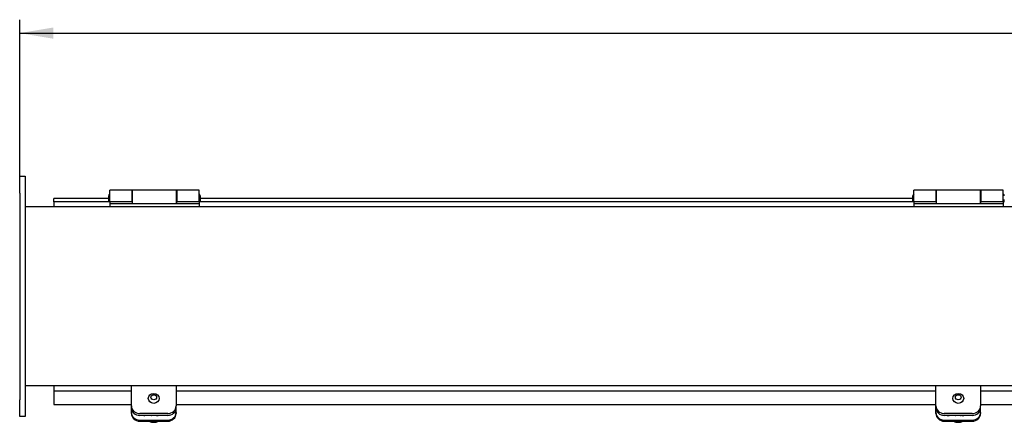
# Model space of a CAD drawing. Header units: inches. Extents: x 1 to 149, y 10 to 99.
# Tile 2 of 7: x 26 to 48, y 58 to 67. Entities that reach past the tile are written whole.
import ezdxf

# ---------------------------------------------------------------- set-up
doc = ezdxf.new("R2010")
doc.units = ezdxf.units.IN
doc.header["$MEASUREMENT"] = 0
for name, color, linetype in [('COM40176', 7, 'CONTINUOUS'), ('COM49236', 7, 'CONTINUOUS'), ('COM49237', 7, 'CONTINUOUS'), ('COM52631', 7, 'CONTINUOUS'), ('COM71012', 7, 'CONTINUOUS'), ('DEFAULT', 7, 'CONTINUOUS'), ('GSK11095', 7, 'CONTINUOUS'), ('HNG11000', 7, 'CONTINUOUS'), ('SCS19419', 7, 'CONTINUOUS')]:
    doc.layers.add(name, color=color, linetype=linetype)

# ---------------------------------------------------------------- blocks, each defined once
blk = doc.blocks.new('GDIMGGROUP19')
at = {"layer": 'DEFAULT', "linetype": 'Continuous'}
blk.add_hatch(color=136, dxfattribs=at).paths.add_polyline_path([(27.141, 66.686), (26.391, 66.561), (27.141, 66.436)])
at = {"layer": 'DEFAULT', "color": 136, "linetype": 'Continuous'}
for p, q in [((26.391, 63.282), (26.391, 66.861)), ((26.391, 66.561), (55.158, 66.561))]:
    blk.add_line(p, q, dxfattribs=at)

msp = doc.modelspace()

# ---------------------------------------------------------------- linework, layer by layer
at = {"layer": 'COM40176', "color": 7, "linetype": 'Continuous'}
for p, q in [((28.891, 58.071), (28.891, 58.177)), ((29.891, 58.071), (29.891, 58.177)), ((46.891, 58.071), (46.891, 58.177)), ((47.891, 58.071), (47.891, 58.177)), ((28.891, 58.047), (28.891, 58.071)), ((29.469, 58), (29.188, 58)), ((29.891, 58.071), (29.891, 58.047)), ((46.891, 58.047), (46.891, 58.071)), ((47.469, 58), (47.188, 58)), ((47.891, 58.071), (47.891, 58.047)), ((29.079, 57.901), (29.703, 57.901)), ((29.079, 57.877), (29.703, 57.877)), ((47.079, 57.901), (47.703, 57.901)), ((47.079, 57.877), (47.703, 57.877))]:
    msp.add_line(p, q, dxfattribs=at)
for centre, major_axis, start_param, end_param in [((29.079, 58.071), (-0.188, 0), 0, 1.570796), ((29.079, 58.047), (0.188, 0), 3.141593, 4.712389), ((29.188, 58.128), (0.14, 0), 4.393647, 4.712389), ((29.469, 58.128), (-0.14, 0), 1.570796, 1.889538), ((29.703, 58.071), (-0.188, 0), 1.570796, 3.141593), ((29.703, 58.047), (0.188, 0), 4.712389, 6.283185), ((47.079, 58.071), (-0.188, 0), 0, 1.570796), ((47.079, 58.047), (0.188, 0), 3.141593, 4.712389), ((47.188, 58.128), (0.141, 0), 4.393647, 4.712389), ((47.469, 58.128), (-0.141, 0), 1.570796, 1.889538), ((47.703, 58.071), (-0.188, 0), 1.570796, 3.141593), ((47.703, 58.047), (0.188, 0), 4.712389, 6.283185)]:
    msp.add_ellipse(centre, major_axis=major_axis, ratio=0.906308, start_param=start_param, end_param=end_param, dxfattribs=at)
at = {"layer": 'COM49236', "color": 7, "linetype": 'Continuous'}
for p, q in [((86.266, 62.67), (26.516, 62.67)), ((86.266, 58.67), (26.516, 58.67))]:
    msp.add_line(p, q, dxfattribs=at)
at = {"layer": 'COM49237', "color": 7, "linetype": 'Continuous'}
for p, q in [((27.157, 62.786), (27.157, 62.858)), ((28.377, 62.858), (27.157, 62.858)), ((28.382, 62.858), (28.377, 62.858)), ((28.377, 62.858), (28.377, 62.786)), ((30.437, 62.858), (30.432, 62.858)), ((30.437, 62.786), (30.437, 62.858)), ((46.367, 62.858), (30.437, 62.858)), ((46.372, 62.858), (46.367, 62.858)), ((46.367, 62.858), (46.367, 62.786)), ((28.377, 62.786), (27.157, 62.786)), ((28.407, 62.786), (28.377, 62.786)), ((30.437, 62.786), (30.407, 62.786)), ((46.367, 62.786), (30.437, 62.786)), ((46.397, 62.786), (46.367, 62.786)), ((48.427, 62.786), (48.397, 62.786)), ((27.157, 58.555), (28.891, 58.555)), ((27.157, 58.555), (27.157, 58.42)), ((27.157, 58.42), (27.157, 58.247)), ((29.891, 58.555), (46.891, 58.555)), ((47.891, 58.555), (64.891, 58.555)), ((27.157, 58.247), (28.891, 58.247)), ((29.891, 58.247), (46.891, 58.247)), ((47.891, 58.247), (64.891, 58.247))]:
    msp.add_line(p, q, dxfattribs=at)
at = {"layer": 'COM52631', "color": 7, "linetype": 'Continuous'}
for p, q in [((28.891, 58.587), (28.891, 58.67)), ((29.891, 58.67), (29.891, 58.587)), ((46.891, 58.587), (46.891, 58.67)), ((47.891, 58.67), (47.891, 58.587)), ((28.891, 58.217), (28.891, 58.587)), ((29.891, 58.587), (29.891, 58.217)), ((46.891, 58.217), (46.891, 58.587)), ((47.891, 58.587), (47.891, 58.217)), ((28.891, 58.177), (28.891, 58.217)), ((29.891, 58.177), (29.891, 58.217)), ((46.891, 58.177), (46.891, 58.217)), ((47.891, 58.177), (47.891, 58.217)), ((29.703, 58.047), (29.079, 58.047)), ((29.703, 58.007), (29.079, 58.007)), ((47.703, 58.047), (47.079, 58.047)), ((47.703, 58.007), (47.079, 58.007))]:
    msp.add_line(p, q, dxfattribs=at)
for centre, start_param, end_param in [((29.079, 58.217), 3.141593, 4.712389), ((29.079, 58.177), 3.141593, 4.712389), ((29.703, 58.217), 4.712389, 6.283185), ((29.703, 58.177), 4.712389, 6.283185), ((47.079, 58.217), 3.141593, 4.712389), ((47.079, 58.177), 3.141593, 4.712389), ((47.703, 58.217), 4.712389, 6.283185), ((47.703, 58.177), 4.712389, 6.283185)]:
    msp.add_ellipse(centre, major_axis=(0.188, 0), ratio=0.906308, start_param=start_param, end_param=end_param, dxfattribs=at)
at = {"layer": 'COM71012', "color": 7, "linetype": 'Continuous'}
for p, q in [((26.391, 63.357), (26.516, 63.357)), ((26.391, 62.982), (26.391, 63.357)), ((26.516, 63.357), (26.516, 62.982)), ((26.391, 62.982), (26.391, 58.357)), ((26.516, 62.982), (26.516, 58.357)), ((26.391, 57.982), (26.391, 58.357)), ((26.516, 58.357), (26.516, 57.982)), ((26.516, 57.982), (26.391, 57.982))]:
    msp.add_line(p, q, dxfattribs=at)
at = {"layer": 'GSK11095', "color": 7, "linetype": 'Continuous'}
for p, q in [((27.157, 62.786), (27.157, 62.786)), ((27.157, 62.786), (27.157, 62.67)), ((27.157, 62.786), (27.157, 62.786)), ((27.157, 58.67), (27.157, 58.555)), ((27.157, 58.555), (27.157, 58.555)), ((27.157, 58.555), (27.157, 58.555))]:
    msp.add_line(p, q, dxfattribs=at)
at = {"layer": 'HNG11000', "color": 7, "linetype": 'Continuous'}
for p, q in [((28.407, 62.79), (28.407, 63.048)), ((28.907, 63.048), (28.407, 63.048)), ((28.907, 62.79), (28.907, 63.048)), ((28.912, 62.745), (28.912, 63.048)), ((29.902, 63.048), (28.912, 63.048)), ((29.902, 62.745), (29.902, 63.048)), ((29.907, 63.048), (29.907, 62.79)), ((30.407, 63.048), (29.907, 63.048)), ((30.407, 62.79), (30.407, 63.048)), ((46.397, 62.79), (46.397, 63.048)), ((46.897, 63.048), (46.397, 63.048)), ((46.897, 62.79), (46.897, 63.048)), ((46.902, 62.745), (46.902, 63.048)), ((47.892, 63.048), (46.902, 63.048)), ((47.892, 62.745), (47.892, 63.048)), ((47.897, 63.048), (47.897, 62.79)), ((48.397, 63.048), (47.897, 63.048)), ((48.397, 62.79), (48.397, 63.048)), ((28.382, 62.839), (28.382, 62.919)), ((28.407, 62.79), (28.407, 62.745)), ((28.407, 62.79), (28.907, 62.79)), ((28.432, 62.789), (28.912, 62.789)), ((28.912, 62.969), (28.907, 62.969)), ((28.907, 62.789), (28.907, 62.745)), ((29.907, 62.969), (29.902, 62.969)), ((29.902, 62.789), (30.382, 62.789)), ((29.907, 62.79), (30.407, 62.79)), ((29.907, 62.745), (29.907, 62.789)), ((30.407, 62.79), (30.407, 62.745)), ((30.432, 62.919), (30.432, 62.839)), ((46.372, 62.839), (46.372, 62.919)), ((46.397, 62.79), (46.397, 62.745)), ((46.397, 62.79), (46.897, 62.79)), ((46.422, 62.789), (46.902, 62.789)), ((46.902, 62.969), (46.897, 62.969)), ((46.897, 62.789), (46.897, 62.745)), ((47.897, 62.969), (47.892, 62.969)), ((47.892, 62.789), (48.372, 62.789)), ((47.897, 62.79), (48.397, 62.79)), ((47.897, 62.745), (47.897, 62.789)), ((48.397, 62.79), (48.397, 62.745)), ((28.407, 62.745), (28.407, 62.67)), ((28.407, 62.745), (30.407, 62.745)), ((28.907, 62.786), (28.912, 62.786)), ((29.907, 62.786), (29.902, 62.786)), ((30.407, 62.745), (30.407, 62.67)), ((46.397, 62.745), (46.397, 62.67)), ((46.397, 62.745), (48.397, 62.745)), ((46.897, 62.786), (46.902, 62.786)), ((47.897, 62.786), (47.892, 62.786)), ((48.397, 62.745), (48.397, 62.67))]:
    msp.add_line(p, q, dxfattribs=at)
for centre, start, end in [((28.432, 62.919), 120, 180), ((28.432, 62.839), 180, 240), ((28.432, 62.839), 265.0428, 270), ((30.382, 62.839), 270, 274.9572), ((30.382, 62.919), 0, 60), ((30.382, 62.839), 300, 0), ((46.422, 62.919), 120, 180), ((46.422, 62.839), 180, 240), ((46.422, 62.839), 265.0428, 270), ((48.372, 62.839), 270, 274.9572), ((48.372, 62.919), 0, 60), ((48.372, 62.839), 300, 0)]:
    msp.add_arc(centre, 0.05, start, end, dxfattribs=at)
at = {"layer": 'SCS19419', "color": 7, "linetype": 'Continuous'}
for centre, radius, start, end in [((29.383, 58.084), 0.231, 199.4627, 200.1782), ((47.383, 58.084), 0.231, 199.4627, 200.1782), ((29.383, 58.084), 0.231, 243.9086, 263.4389), ((29.368, 57.923), 0.0702, 259.8658, 267.1002), ((29.412, 57.925), 0.0719, 272.304, 279.3815), ((29.399, 58.084), 0.232, 275.9332, 295.9827), ((47.383, 58.084), 0.231, 243.9086, 263.4389), ((47.368, 57.923), 0.0702, 259.8658, 267.1002), ((47.412, 57.925), 0.0719, 272.304, 279.3815), ((47.399, 58.084), 0.232, 275.9332, 295.9827)]:
    msp.add_arc(centre, radius, start, end, dxfattribs=at)
for centre, major_axis in [((29.391, 58.387), (0.123, 0)), ((29.391, 58.412), (-0.063, 0)), ((47.391, 58.387), (0.123, 0)), ((47.391, 58.412), (-0.063, 0))]:
    msp.add_ellipse(centre, major_axis=major_axis, ratio=0.906308, dxfattribs=at)
for centre, major_axis, start_param, end_param in [((29.391, 58.103), (0.123, 0), 4.194057, 4.325753), ((29.391, 58.103), (0.123, 0), 5.099025, 5.230721), ((47.391, 58.103), (-0.123, 0), 1.052464, 1.18416), ((47.391, 58.103), (-0.123, 0), 1.957433, 2.089128), ((29.391, 58.061), (0.231, 0), 4.597797, 4.814448), ((47.391, 58.061), (0.231, 0), 4.597797, 4.814448)]:
    msp.add_ellipse(centre, major_axis=major_axis, ratio=0.906308, start_param=start_param, end_param=end_param, dxfattribs=at)

# ---------------------------------------------------------------- block references
at = {"layer": 'DEFAULT'}
msp.add_blockref('GDIMGGROUP19', (0, 0), dxfattribs=at)

doc.saveas('drawing.dxf')
